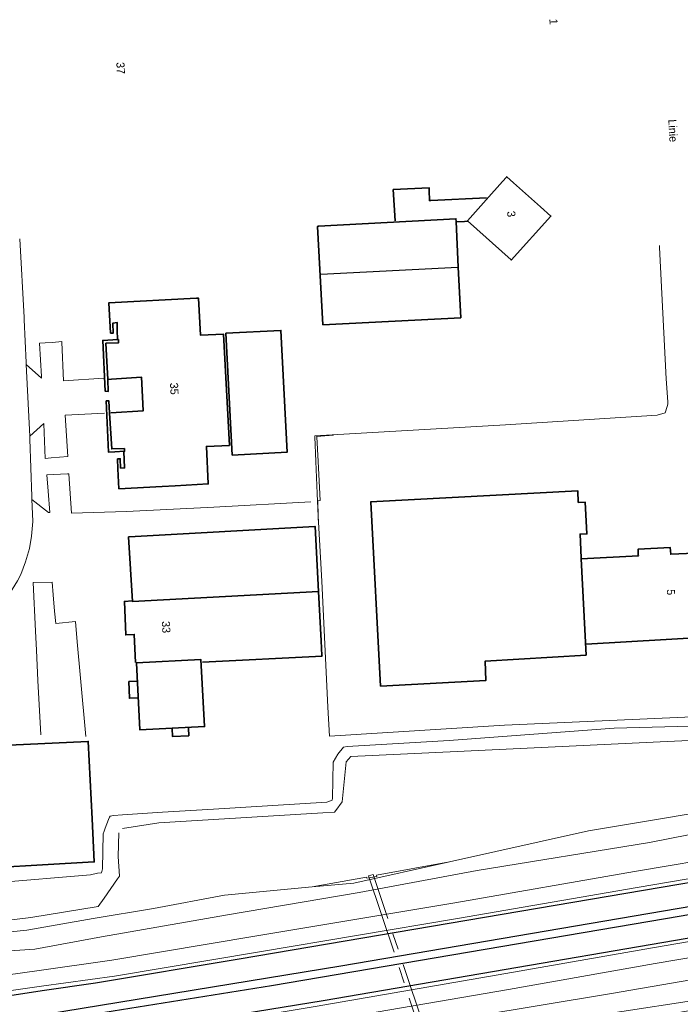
# Model space of a CAD drawing. Header units: metres. Extents: x 169249 to 194689, y 406250 to 412203.
# Tile 90 of 256: x 173067 to 173149, y 406480 to 406603. Entities that reach past the tile are written whole.
import ezdxf
from ezdxf.enums import TextEntityAlignment as Align

# ---------------------------------------------------------------- set-up
doc = ezdxf.new("R2010")
doc.units = ezdxf.units.M
doc.linetypes.add('BGT_NLCS_N264$0$AM-AS', pattern=[16, 10, -2, 2, -2])
for name, color, linetype, lineweight in [('BGT_NLCS_N264$0$B-WE-AM-AS_KUNSTWERK_DUIKER-GV', 252, 'BGT_NLCS_N264$0$AM-AS', 18), ('BGT_NLCS_N264$0$B-WE-GW-WATERGANG_INSTEEK-G', 252, 'CONTINUOUS', 18), ('BGT_NLCS_N264$0$B-WE-GW-WATERGANG_SLOOT_BODEM-G', 252, 'CONTINUOUS', 18), ('BGT_NLCS_N264$0$B-WE-GW-WATERGANG_WATERLIJN-G', 252, 'CONTINUOUS', 18), ('BGT_NLCS_N264$0$B-WE-OG-TOPOGRAFIE_BEBOUWING-G', 252, 'CONTINUOUS', 35), ('BGT_NLCS_N264$0$B-WE-OG-TOPOGRAFIE_WATER-GV', 252, 'CONTINUOUS', 18), ('BGT_NLCS_N264$0$B-WE-OG-TOPOGRAFIE_WEG_BERM-GV', 252, 'CONTINUOUS', 18), ('BGT_NLCS_N264$0$B-WE-OG-TOPOGRAFIE_WEG_RIJWIELPAD-G', 252, 'CONTINUOUS', 18), ('BGT_NLCS_N264$0$B-WE-OG-TOPOGRAFIE_WEG_VERHARD-G', 252, 'CONTINUOUS', 18), ('X-XX-AL-REFERENTIE-G', 7, 'CONTINUOUS', 18)]:
    doc.layers.add(name, color=color, linetype=linetype, lineweight=lineweight)
for name, color, linetype in [('BGT_NLCS_N264$0$B-WE-KG-KADASTRAAL_NOK-G', 252, 'CONTINUOUS'), ('BGT_NLCS_N264$0$B-WE-VW-MARKERING-G', 252, 'CONTINUOUS'), ('BGT_NLCS_N264$0$Label_Nummeraanduidingreeks', 252, 'CONTINUOUS'), ('BGT_NLCS_N264$0$Label_Openbareruimte', 252, 'CONTINUOUS')]:
    doc.layers.add(name, color=color, linetype=linetype)
doc.styles.add('BGT_NLCS_N264$0$STANDARD', font='txt')

# ---------------------------------------------------------------- blocks, each defined once
blk = doc.blocks.new('BGT_NLCS_N264')
at = {"layer": 'BGT_NLCS_N264$0$B-WE-AM-AS_KUNSTWERK_DUIKER-GV'}
blk.add_polyline3d([(173110.33, 406496.26, 16.22), (173117.21, 406475.6, 16.21), (173117.78, 406475.79, 16.21), (173110.9, 406496.45, 16.22), (173110.33, 406496.26, 16.22)], dxfattribs=at)
at = {"layer": 'BGT_NLCS_N264$0$B-WE-GW-WATERGANG_INSTEEK-G'}
blk.add_polyline3d([(173063.89, 406495.4, 17.48), (173075.82, 406496.38, 17.35), (173076.68, 406496.58, 17.36), (173077.16, 406496.65, 17.36), (173077.28, 406497.13, 17.41), (173077.39, 406501.49, 17.54), (173077.51, 406501.8, 17.55), (173077.65, 406502.18, 17.57), (173078.05, 406503.25, 17.62), (173078.17, 406503.54, 17.66), (173078.23, 406503.69, 17.68), (173078.67, 406503.76, 17.7), (173079.77, 406503.86, 17.7), (173084.75, 406504.17, 17.72), (173091.06, 406504.55, 17.75), (173105.13, 406505.42, 17.65), (173105.79, 406505.67, 17.65), (173105.83, 406505.92, 17.65), (173105.94, 406510.4, 17.79), (173106.5, 406511.39, 17.86), (173107.23, 406512.26, 17.9), (173107.69, 406512.32, 17.9), (173120.33, 406513.08, 18.05), (173140.8, 406514.62, 18.39), (173158.13, 406515.07, 18.12)], dxfattribs=at)
at = {"layer": 'BGT_NLCS_N264$0$B-WE-GW-WATERGANG_SLOOT_BODEM-G'}
blk.add_line((173084.29, 406502.86, 17.02), (173079.77, 406502.15, 1.48), dxfattribs=at)
for points in [[(173120.36, 406498.01, 16.45), (173137.62, 406501.87, 16.35), (173159.2, 406505.47, 16.44), (173181.73, 406509.73, 16.01), (173214.29, 406515.72, 16.05), (173245.04, 406521.3, 16), (173257.37, 406523.51, 16.04), (173271.98, 406526.38, 16.01), (173287.77, 406528.67, 16.01), (173303.34, 406531.25, 16.07), (173317.03, 406533.7, 16.18), (173330.96, 406536.63, 16.21), (173346.05, 406538.74, 16.25), (173355.95, 406540.37, 16.18), (173369.56, 406542.82, 15.96), (173383.33, 406545.02, 16.25), (173394.3, 406547.17, 16.37), (173408.2, 406549.23, 16.5), (173419.01, 406551.05, 16.65), (173429.59, 406552.29, 16.81), (173429.67, 406560.71, 16.75), (173429.68, 406561.81, 16.74), (173429.2, 406561.8, 16.75), (173404.08, 406561.4, 17.08)], [(173168.02, 406482.63, 16.19), (173108.64, 406472.28, 16.26), (173088.88, 406468.06, 16.29), (173087.94, 406467.2, 16.28), (173085.62, 406464.68, 16.33), (173085.05, 406462.4, 16.35), (173085.69, 406461.4, 16.36), (173086.6, 406459.97, 16.37), (173087.59, 406458.08, 16.35), (173088.98, 406455.43, 16.32), (173093.87, 406448.46, 15.88), (173093.11, 406448.05, 15.72), (173083.74, 406461.26, 15.99), (173083.62, 406464.34, 16.05), (173084.94, 406467.19, 16.1), (173086.6, 406469.77, 16.3), (173107.19, 406474.14, 16.3), (173167.71, 406483.41, 16.31)], [(173079.33, 406501.6, 2.29), (173079.24, 406498.65, 16.15), (173079.4, 406496.21, 16.14), (173079.16, 406495.88, 16.14), (173077.5, 406493.49, 16.11), (173076.77, 406492.45, 16.09), (173068.39, 406491.09, 16.23), (173060.64, 406490.15, 16.34), (173055.39, 406490.1, 16.21), (173054.39, 406490.04, 15.96), (173054.18, 406489.35, 15.98), (173054.63, 406489.02, 16.15), (173055.39, 406488.9, 16.23), (173058.95, 406488.63, 16.39), (173067.92, 406489.54, 16.27), (173076.12, 406490.98, 16.11), (173083.64, 406492.23, 15.97), (173092.43, 406493.88, 16.1), (173103.34, 406494.89, 16.38)], [(173103.34, 406494.89, 16.38), (173108.5, 406495.36, 16.52), (173120.36, 406498.01, 16.45)]]:
    blk.add_polyline3d(points, dxfattribs=at)
at = {"layer": 'BGT_NLCS_N264$0$B-WE-GW-WATERGANG_WATERLIJN-G'}
blk.add_polyline3d([(173152.8, 406513.2, 17.02), (173146.52, 406512.9, 17.02), (173121.31, 406511.72, 17.02), (173108.13, 406511.09, 17.02), (173107.56, 406510.43, 17.02), (173107.06, 406505.44, 17.02), (173106.27, 406504.4, 17.02), (173106.1, 406504.19, 17.02), (173104.66, 406504.08, 17.02), (173084.29, 406502.86, 17.02)], dxfattribs=at)
at = {"layer": 'BGT_NLCS_N264$0$B-WE-KG-KADASTRAAL_NOK-G'}
blk.add_line((173121.48, 406571.83, 25.16), (173121.47, 406571.83, 25.16), dxfattribs=at)
blk.add_polyline3d([(173121.47, 406571.83, 25.16), (173121.41, 406571.82, 25.16), (173104.42, 406570.93, 25.16), (173104.36, 406570.93, 25.16)], dxfattribs=at)
at = {"layer": 'BGT_NLCS_N264$0$B-WE-OG-TOPOGRAFIE_BEBOUWING-G'}
blk.add_line((173136.68, 406535.62, 21.77), (173136.73, 406535.63, 21.77), dxfattribs=at)
for points in [[(173128.32, 406582.32, 21.87), (173127.48, 406583.07, 21.87), (173127.46, 406583.04, 21.87), (173126.96, 406582.48, 21.87), (173124.94, 406580.21, 21.87), (173122.6, 406577.59, 21.87), (173128.01, 406572.75, 21.87), (173128.03, 406572.73, 21.87), (173132.96, 406578.18, 21.87), (173131.67, 406579.33, 21.87), (173128.32, 406582.32, 21.87)], [(173124.96, 406580.47, 21.22), (173118.05, 406580.13, 21.22), (173117.89, 406580.12, 21.22), (173117.85, 406581.38, 21.22), (173117.84, 406581.7, 21.22), (173113.39, 406581.48, 21.22), (173113.62, 406577.6, 21.22)], [(173121.47, 406571.83, 21.2), (173121.19, 406577.5, 21.2), (173121.17, 406577.86, 21.2), (173104.1, 406576.92, 21.2), (173104, 406576.91, 21.2), (173104.63, 406564.7, 21.2)], [(173122.6, 406577.54, 21.22), (173122.25, 406577.52, 21.22), (173121.26, 406577.46, 21.22)], [(173104.63, 406564.7, 21.2), (173121.78, 406565.57, 21.2), (173121.47, 406571.83, 21.2)], [(173079.96, 406548.95, 21.56), (173080.05, 406546.91, 21.56), (173080.05, 406546.91, 21.56), (173079.55, 406546.89, 21.56), (173079.5, 406548.05, 21.56), (173079.17, 406548.03, 21.56), (173079.22, 406546.82, 21.56), (173079.33, 406544.34, 21.56), (173084.7, 406544.62, 21.56), (173086.3, 406544.71, 21.56), (173090.43, 406544.93, 21.56), (173090.2, 406549.58, 21.56), (173093.06, 406549.71, 21.56), (173092.31, 406563.53, 21.56), (173089.47, 406563.4, 21.56), (173089.21, 406568, 21.56), (173088.96, 406567.99, 21.56), (173078.1, 406567.43, 21.56), (173078.3, 406563.67, 21.56), (173078.63, 406563.67, 21.56), (173078.59, 406564.89, 21.56), (173078.59, 406564.91, 21.56), (173079.12, 406564.96, 21.56), (173079.14, 406563.95, 21.56), (173079.15, 406562.94, 21.56)], [(173092.61, 406563.65, 21.18), (173099.44, 406564, 21.18), (173100.23, 406548.88, 21.18), (173093.4, 406548.52, 21.18), (173092.61, 406563.65, 21.18)], [(173079.3, 406562.87, 22.41), (173079.29, 406562.46, 22.41), (173077.73, 406562.4, 22.41), (173077.95, 406557.9, 22.41), (173078.02, 406556.42, 22.41), (173077.65, 406556.43, 22.41), (173077.32, 406562.76, 22.41), (173079.19, 406562.86, 22.41), (173079.3, 406562.87, 22.41)], [(173078.03, 406557.9, 21.61), (173078.4, 406557.93, 21.61), (173082.15, 406558.18, 21.61), (173082.26, 406555.73, 21.61), (173082.33, 406553.99, 21.61), (173078.32, 406553.78, 21.61)], [(173077.75, 406555.24, 22.44), (173078.05, 406548.86, 22.44), (173078.83, 406548.91, 22.44), (173080.03, 406548.99, 22.44), (173080.01, 406549.31, 22.44), (173078.45, 406549.27, 22.44), (173078.18, 406553.72, 22.44), (173078.09, 406555.24, 22.44), (173077.75, 406555.24, 22.44)], [(173136.73, 406535.63, 24.02), (173137.32, 406523.68, 24.02), (173124.81, 406522.93, 24.02), (173124.9, 406520.53, 24.02), (173111.81, 406519.83, 24.02), (173110.59, 406542.68, 24.02), (173110.58, 406542.72, 24.02), (173136.29, 406544.08, 24.02), (173136.36, 406542.64, 24.02), (173137.22, 406542.66, 24.02), (173137.44, 406538.72, 24.02), (173136.58, 406538.7, 24.02), (173136.73, 406535.75, 24.02), (173136.73, 406535.63, 24.02)], [(173104.11, 406531.56, 23.65), (173104.12, 406531.56, 23.65), (173103.7, 406539.63, 23.65), (173103.67, 406539.63, 23.65), (173080.59, 406538.35, 23.65), (173080.54, 406538.35, 23.65), (173081.01, 406530.34, 23.65), (173081.03, 406530.34, 23.65), (173104.11, 406531.56, 23.65)], [(173136.73, 406535.63, 21.77), (173143.82, 406535.99, 21.77), (173143.81, 406536.14, 21.77), (173143.78, 406536.82, 21.77), (173147.77, 406537.03, 21.77), (173147.83, 406536.2, 21.77), (173150.8, 406536.35, 21.77), (173151.67, 406536.4, 21.77), (173152.21, 406525.94, 21.77), (173152.22, 406525.89, 21.77), (173137.33, 406525.04, 21.77)], [(173104.13, 406531.56, 20.96), (173104.45, 406525.44, 20.96), (173104.54, 406523.63, 20.96), (173104.55, 406523.55, 20.96), (173089.73, 406522.81, 20.96)], [(173081, 406530.42, 20.96), (173080.01, 406530.35, 20.96), (173080.19, 406526.19, 20.96), (173081.23, 406526.24, 20.96), (173081.4, 406522.75, 20.96)], [(173081.52, 406522.73, 23.49), (173081.95, 406514.39, 23.49), (173081.95, 406514.38, 23.49), (173089.98, 406514.81, 23.49), (173089.98, 406514.83, 23.49), (173089.52, 406523.13, 23.49), (173081.52, 406522.73, 23.49)], [(173081.67, 406518.39, 20.86), (173080.64, 406518.31, 20.86), (173080.58, 406520.38, 20.86), (173081.51, 406520.44, 20.86)], [(173065.7, 406512.49, 23.74), (173075.47, 406512.96, 23.59), (173075.52, 406512.96, 23.59), (173076.01, 406503.33, 23.59), (173076.28, 406498, 23.59), (173076.22, 406498, 23.58), (173057.77, 406496.95, 23.55)], [(173085.93, 406514.56, 20.7), (173085.97, 406513.57, 20.7), (173088, 406513.67, 20.7), (173087.96, 406514.62, 20.7)]]:
    blk.add_polyline3d(points, dxfattribs=at)
at = {"layer": 'BGT_NLCS_N264$0$B-WE-OG-TOPOGRAFIE_WATER-GV'}
for p, q in [((173120.36, 406498.01, 13.14), (173111.3, 406496.35, 17.05)), ((173110.06, 406496.12, 17.08), (173103.34, 406494.89, 4.63))]:
    blk.add_line(p, q, dxfattribs=at)
for points in [[(173052.6, 406487.37, 17.79), (173053.94, 406486.93, 17.75), (173055.7, 406486.71, 17.78), (173058.03, 406486.74, 17.73), (173065.8, 406486.94, 17.81), (173068.9, 406487.16, 17.82), (173077.19, 406488.71, 17.75), (173092.81, 406491.42, 17.78), (173109.14, 406494.21, 17.76), (173123.8, 406496.95, 17.86), (173145.2, 406500.4, 17.95), (173159.94, 406503.29, 17.87), (173171.28, 406505.19, 17.95), (173217.37, 406513.03, 18), (173248.73, 406518.46, 18.02), (173281.34, 406523.97, 18.17), (173321.09, 406530.68, 18.26), (173354.22, 406536.19, 18.28), (173382.83, 406541.49, 18.24), (173410.07, 406545.72, 18.36), (173430.57, 406549.32, 18.38), (173432.11, 406549.6, 18.37)], [(173442.86, 406528.39, 18.25), (173442.78, 406528.37, 18.25), (173440.02, 406527.71, 18.26), (173437.09, 406527.28, 18.23), (173435.46, 406527.05, 18.17), (173432.68, 406526.72, 18.17), (173428.57, 406526.4, 18.23), (173425.13, 406526.22, 18.22), (173402.49, 406524.73, 18.41), (173388.93, 406523.98, 18.48), (173363.77, 406519.74, 18.41), (173338.98, 406515.46, 18.35), (173298.39, 406508.7, 18.35), (173256.44, 406501.41, 18.23), (173212.91, 406494.14, 18.15), (173177.49, 406488.04, 18.05), (173140.5, 406481.66, 18.13), (173106.29, 406475.97, 18.13), (173089.36, 406472.53, 18.13)], [(173111.3, 406496.35, 17.05), (173111.34, 406496.2, 17.06), (173110.1, 406495.96, 17.08), (173110.06, 406496.12, 17.08)]]:
    blk.add_polyline3d(points, dxfattribs=at)
at = {"layer": 'BGT_NLCS_N264$0$B-WE-OG-TOPOGRAFIE_WEG_BERM-GV'}
for points in [[(172903.68, 406481.21, 17.73), (172916.36, 406480.15, 17.77), (172928.45, 406479.32, 17.76), (172936.58, 406478.83, 17.8), (172943, 406478.55, 17.85), (172952.61, 406478.14, 17.87), (172973.9, 406477.63, 17.91), (172974.15, 406477.62, 17.91), (172975.18, 406477.6, 17.91), (172975.53, 406477.6, 17.91), (172990.61, 406477.8, 17.89), (173004.25, 406478.24, 17.96), (173018.44, 406479.07, 18.01), (173027.05, 406479.78, 18.1), (173030.97, 406480.1, 18.14), (173034.56, 406480.39, 18.18), (173057.27, 406482.8, 18.18), (173069.45, 406484.53, 18.16), (173078.47, 406485.81, 18.14), (173096.45, 406488.82, 18.18), (173121.03, 406492.93, 18.2), (173143.35, 406496.8, 18.21), (173167.91, 406500.95, 18.22)], [(172903.5, 406479.21, 17.73), (172916.2, 406478.15, 17.77), (172928.32, 406477.32, 17.76), (172936.47, 406476.83, 17.8), (172942.91, 406476.55, 17.85), (172952.54, 406476.14, 17.87), (172973.85, 406475.63, 17.91), (172974.1, 406475.62, 17.91), (172975.17, 406475.6, 17.91), (172975.55, 406475.6, 17.91), (172990.65, 406475.8, 17.89), (173004.34, 406476.24, 17.96), (173018.58, 406477.07, 18.01), (173027.21, 406477.78, 18.1), (173031.13, 406478.1, 18.14), (173034.75, 406478.4, 18.18), (173057.51, 406480.82, 18.18), (173069.73, 406482.55, 18.16), (173078.77, 406483.83, 18.14), (173096.78, 406486.85, 18.18), (173121.37, 406490.96, 18.2), (173143.69, 406494.83, 18.21), (173168.24, 406498.98, 18.22)], [(173169.52, 406491.41, 18.2), (173145.56, 406487.34, 18.18), (173127.37, 406484.14, 18.13), (173103.71, 406480.06, 18.12), (173084.79, 406476.9, 18.18), (173070.85, 406474.64, 18.18), (173067.81, 406474.14, 18.18), (173055.14, 406472.23, 18.17), (173040.99, 406470.39, 18.14), (173027.26, 406468.6, 18.11), (173013.72, 406467.16, 18.19), (172997.26, 406465.55, 18.27), (172996.06, 406465.48, 18.17), (172982.88, 406464.39, 18.12), (172975.69, 406463.91, 18.11), (172974.42, 406463.83, 18.11), (172974.24, 406463.82, 18.11), (172968.18, 406463.42, 18.1), (172955.21, 406462.62, 18.09), (172940, 406461.99, 18.05), (172924.35, 406461.55, 18.04), (172909.23, 406461.14, 17.99)], [(173169.86, 406489.44, 18.2), (173145.9, 406485.38, 18.18), (173127.71, 406482.17, 18.13), (173104.04, 406478.09, 18.12), (173085.11, 406474.93, 18.18), (173071.17, 406472.66, 18.18), (173068.12, 406472.17, 18.18), (173055.42, 406470.25, 18.17), (173041.24, 406468.4, 18.14), (173027.5, 406466.61, 18.11), (173013.92, 406465.17, 18.19), (172996.24, 406463.49, 18.17), (172983.03, 406462.39, 18.12), (172975.82, 406461.92, 18.11), (172974.56, 406461.84, 18.11), (172974.38, 406461.82, 18.11), (172968.3, 406461.42, 18.1), (172955.31, 406460.62, 18.09), (172940.07, 406459.99, 18.05), (172924.41, 406459.55, 18.04), (172909.27, 406459.14, 17.99)]]:
    blk.add_polyline3d(points, dxfattribs=at)
at = {"layer": 'BGT_NLCS_N264$0$B-WE-OG-TOPOGRAFIE_WEG_RIJWIELPAD-G'}
blk.add_line((173068.27, 406550.88, 17.79), (173067.82, 406559.78, 17.77), dxfattribs=at)
for points in [[(173067.82, 406559.78, 17.77), (173067.81, 406560, 17.78), (173067.57, 406565.3, 17.78), (173067.56, 406565.6, 17.78), (173067.04, 406575.37, 17.83)], [(173068.53, 406542.98, 17.78), (173068.52, 406543.38, 17.78), (173068.28, 406550.49, 17.79), (173068.27, 406550.88, 17.79)], [(173061.79, 406527.58, 17.78), (173062.34, 406527.92, 17.78), (173064.48, 406529.78, 17.78), (173065.4, 406530.83, 17.79), (173065.99, 406531.68, 17.79), (173066.08, 406531.81, 17.79), (173066.76, 406532.9, 17.79), (173067.15, 406533.7, 17.77), (173067.72, 406535.25, 17.76), (173068.24, 406536.9, 17.76), (173068.49, 406538.44, 17.79), (173068.66, 406540.27, 17.79), (173068.56, 406542.11, 17.77), (173068.53, 406542.98, 17.78)]]:
    blk.add_polyline3d(points, dxfattribs=at)
at = {"layer": 'BGT_NLCS_N264$0$B-WE-OG-TOPOGRAFIE_WEG_VERHARD-G'}
blk.add_line((173104.08, 406540.92, 18.38), (173104.12, 406539.86, 18.38), dxfattribs=at)
for points in [[(173104.08, 406540.92, 18.17), (173103.93, 406543.76, 18.17), (173103.77, 406547.72, 18.16), (173103.65, 406550.77, 18.15), (173103.64, 406550.89, 18.15), (173127.34, 406552.28, 18.14), (173146.15, 406553.48, 18.12), (173147.14, 406553.75, 18.12), (173147.39, 406554.55, 18.11), (173147.48, 406554.85, 18.11), (173147.47, 406555.11, 18.11), (173147.29, 406557.98, 18.09), (173146.46, 406574.27, 18.13), (173146.45, 406574.54, 18.13)], [(173067.82, 406559.78, 17.77), (173069.73, 406558.06, 17.85), (173069.72, 406558.28, 17.85), (173069.47, 406562.39, 17.87), (173070.19, 406562.44, 17.91), (173071.09, 406562.51, 17.96), (173072.27, 406562.6, 18.02), (173072.27, 406562.54, 18.02), (173072.46, 406557.73, 18.02), (173077.45, 406558.07, 18.08)], [(173077.53, 406553.73, 18.11), (173072.68, 406553.49, 18.05), (173073, 406548.34, 17.98), (173070.93, 406548.16, 17.91), (173070.17, 406548.1, 17.89), (173070, 406552.4, 17.88), (173070, 406552.45, 17.88), (173068.27, 406550.88, 17.79)], [(173105.96, 406550.97, 18.29), (173103.88, 406550.84, 18.34), (173103.89, 406550.78, 18.34), (173104.05, 406547.72, 18.35), (173104.31, 406542.87, 18.37), (173104.01, 406542.82, 18.38), (173104.08, 406540.92, 18.38)], [(173068.53, 406542.98, 17.78), (173070.58, 406541.37, 17.79), (173070.72, 406541.37, 17.8), (173070.76, 406541.37, 17.8), (173070.54, 406544.05, 17.81), (173070.38, 406546.08, 17.82), (173072.94, 406546.19, 17.93), (173073.1, 406546.2, 17.94), (173073.47, 406541.3, 17.82), (173080.27, 406541.5, 17.84), (173091.12, 406542.03, 17.84), (173103.17, 406542.7, 17.96)], [(173158.88, 406516.38, 18.28), (173127.22, 406514.96, 18.35), (173105.46, 406513.6, 17.96), (173105.25, 406517.2, 18), (173104.51, 406532.87, 18.16), (173104.08, 406540.92, 18.17)], [(173069.65, 406513.78, 17.82), (173069.29, 406520.54, 17.85), (173069.1, 406524.27, 17.86), (173068.99, 406526.64, 17.85), (173068.7, 406532.7, 17.83), (173071.04, 406532.75, 17.83), (173071.18, 406531.14, 17.85), (173071.36, 406529.12, 17.88), (173071.49, 406527.59, 17.9), (173073.96, 406527.83, 17.93), (173074.14, 406525.34, 17.95), (173074.55, 406520.83, 17.94), (173075.22, 406513.58, 17.93)]]:
    blk.add_polyline3d(points, dxfattribs=at)
at = {"layer": 'BGT_NLCS_N264$0$B-WE-VW-MARKERING-G', "linetype": 'Continuous'}
for points in [[(173463.99, 406549.01, 18.55), (173365.38, 406532.15, 18.45), (173274.49, 406516.67, 18.36), (173266.86, 406515.36, 18.34), (173239.14, 406510.6, 18.24), (173168.32, 406498.5, 18.21), (173094.27, 406485.9, 18.22), (173076.42, 406482.96, 18.19), (173069.81, 406481.97, 18.19), (173061.75, 406480.76, 18.18), (173046.57, 406478.73, 18.18), (173027.77, 406476.88, 18.05), (173016.95, 406476.12, 18.05), (173010.72, 406475.81, 18.03), (172991.02, 406475.23, 18.02), (172975.28, 406475.09, 17.97)], [(172906.85, 406461.51, 18.03), (172921.53, 406461.87, 18.07), (172948.71, 406462.77, 18.14), (172961.52, 406463.39, 18.15), (172974.23, 406464.35, 18.14), (172984.63, 406465.05, 18.16), (173005.03, 406466.91, 18.19), (173020.64, 406468.71, 18.16), (173038.52, 406470.9, 18.25), (173056.73, 406473.23, 18.26), (173070.76, 406475.32, 18.25), (173074.91, 406475.94, 18.25), (173104.68, 406480.77, 18.15), (173169.44, 406491.86, 18.19)]]:
    blk.add_polyline3d(points, dxfattribs=at)
at = {"layer": 'BGT_NLCS_N264$0$B-WE-VW-MARKERING-G'}
for points in [[(173047.3, 406475.91, 18.23), (173056.17, 406477, 18.24), (173070.22, 406479.08, 18.26), (173106.9, 406485.08, 18.22), (173168.8, 406495.66, 18.29), (173225.75, 406505.39, 18.39), (173244.7, 406508.61, 18.35), (173267.35, 406512.46, 18.41), (173365.87, 406529.29, 18.51), (173464.48, 406546.12, 18.57)], [(173047.22, 406474.87, 18.23), (173064.06, 406477.2, 18.25), (173070.35, 406478.19, 18.25), (173098.28, 406482.66, 18.25), (173147.17, 406490.97, 18.23), (173168.96, 406494.71, 18.27), (173209.93, 406501.7, 18.3), (173234.49, 406505.89, 18.4), (173267.52, 406511.48, 18.4), (173297.59, 406516.66, 18.44), (173326.85, 406521.59, 18.46), (173366.03, 406528.36, 18.48), (173380.8, 406530.92, 18.45), (173404.49, 406534.89, 18.49), (173429.14, 406539.16, 18.55), (173444.61, 406541.72, 18.57), (173464.64, 406545.17, 18.61), (173489.07, 406549.37, 18.62), (173563.2, 406562.05, 18.84), (173606.13, 406569.31, 18.91), (173661.75, 406578.85, 19.14), (173693.77, 406584.31, 19.3), (173760.39, 406595.68, 19.79), (173781.89, 406599.36, 19.92)]]:
    blk.add_polyline3d(points, dxfattribs=at)
at = {"layer": 'BGT_NLCS_N264$0$Label_Nummeraanduidingreeks', "color": 7, "lineweight": 18, "style": 'BGT_NLCS_N264$0$STANDARD'}
for s, rotation, p in [('1', -87, (173133.29, 406602.33)), ('37', -86.9, (173079.55, 406596.57)), ('3', -82.5, (173128.05, 406578.45)), ('35', -87.3, (173086.21, 406556.76)), ('5', -87, (173147.86, 406531.49)), ('33', -86.9, (173085.2, 406527.16))]:
    blk.add_text(s, height=1, rotation=rotation, dxfattribs=at).set_placement(p, align=Align.MIDDLE)
at = {"layer": 'BGT_NLCS_N264$0$Label_Openbareruimte', "color": 252, "lineweight": 18, "style": 'BGT_NLCS_N264$0$STANDARD'}
blk.add_text('Linie', height=1, rotation=-87.0775, dxfattribs=at).set_placement((173148.13, 406588.79), align=Align.MIDDLE)

msp = doc.modelspace()

# ---------------------------------------------------------------- block references
at = {"layer": 'X-XX-AL-REFERENTIE-G'}
msp.add_blockref('BGT_NLCS_N264', (0, 0), dxfattribs=at)

doc.saveas('drawing.dxf')
